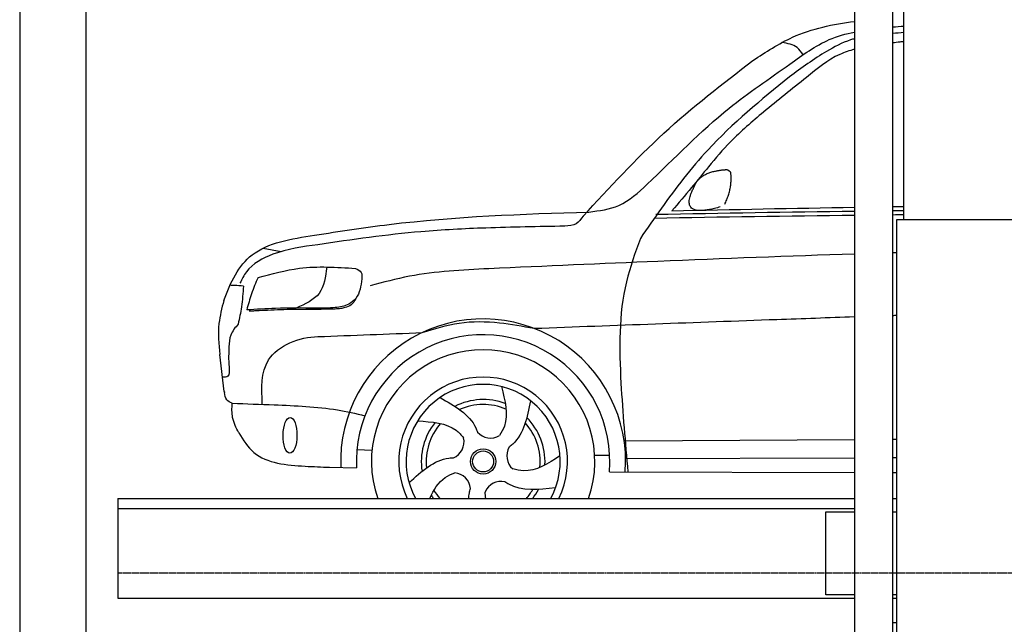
# Model space of a CAD drawing. Header units: millimetres. Extents: x -328 to 6332, y -257 to 9848.
# Tile 4 of 7: x 0 to 2964, y 5611 to 7431. Entities that reach past the tile are written whole.
import ezdxf

# ---------------------------------------------------------------- set-up
doc = ezdxf.new("R2010")
doc.units = ezdxf.units.MM
doc.linetypes.add('GEN3', pattern=[6.25, 5, -1.25])
doc.layers.add('3', color=6, linetype='GEN3')
doc.layers.add('car', color=10, linetype='Continuous')

msp = doc.modelspace()

# ---------------------------------------------------------------- linework, layer by layer
for p, q in [((2513.5, 7750), (2513.5, 3990)), ((2628.5, 3990), (2628.5, 7750)), ((2641, 265), (2641, 6830)), ((2641, 6830), (3003.019, 6830)), ((295, 5990), (2513.5, 5990)), ((295, 5990), (295, 5690)), ((2628.5, 5990), (2641, 5990)), ((295, 5690), (2513.5, 5690)), ((2628.5, 5690), (2641, 5690))]:
    msp.add_line(p, q)
for points in [[(5600, 3950), (5600, 6150), (5600, 9550), (0, 9550), (0, 0), (5600, 0), (5600, 3750), (5698.53, 3750), (5718.661, 3797.939), (5691.114, 3865.733), (5726.078, 3899.63), (5711.245, 3950), (5400, 3950), (5400, 200), (4950, 192.931), (4950, 91.608), (4850, 91.608), (4850, 176.952), (200, 250), (200, 9350), (5400, 9350), (5400, 3950)], [(2662, 6830), (2662, 8170)], [(295, 5960), (2136, 5960), (2513.5, 5960)], [(2513.5, 5700), (2427.5, 5700), (2427.5, 5950), (2513.5, 5950)], [(2628.5, 5950), (2641, 5950)], [(2641, 5700), (2628.5, 5700)]]:
    msp.add_lwpolyline(points)
at = {"layer": '3'}
msp.add_line((5360, 5765), (295, 5765), dxfattribs=at)
at = {"layer": 'car'}
for p, q in [((732.954, 6743.418), (787.569, 6733.347)), ((616.057, 6312.147), (602.6, 6423.27)), ((1823.007, 6163.299), (2513.5, 6167.492)), ((2628.5, 6168.19), (2641, 6168.266)), ((1015.621, 6137.897), (1060.619, 6135.045)), ((1731.194, 6120.514), (1776.381, 6120.158)), ((1824.262, 6109.841), (2513.5, 6112.724)), ((2628.5, 6113.205), (2641, 6113.257)), ((932.673, 6084.037), (1014.376, 6081.897)), ((1775.538, 6069.934), (2513.5, 6068.563)), ((2628.5, 6068.349), (2641, 6068.326))]:
    msp.add_line(p, q, dxfattribs=at)
for radius in [38.176, 31.574]:
    msp.add_circle((1395.358, 6101.435), radius, dxfattribs=at)
for centre, radius, start, end in [((1395.335, 6101.415), 429.01, 355.780009, 182.289238), ((1395.358, 6101.435), 381.483, 355.263349, 182.935723), ((1395.335, 6101.415), 336.401, 340.658654, 199.341346), ((1395.335, 6101.415), 254.002, 333.983098, 206.016902), ((1395.358, 6101.435), 231.908, 331.280889, 208.719111), ((1395.358, 6101.435), 186.234, 69.035257, 117.173023), ((1395.358, 6101.435), 171.516, 66.362189, 114.507913), ((1395.358, 6101.435), 186.234, 357.023221, 45.168336), ((1395.358, 6101.435), 186.234, 141.034583, 189.163129), ((1395.358, 6101.435), 171.516, 138.362455, 186.497673), ((1395.358, 6101.435), 171.516, 354.348982, 42.502177), ((1285.508, 6160.315), 52.287, 293.444102, 13.202914), ((1417.41, 6224.103), 52.287, 221.444102, 301.202914), ((1518.837, 6118.369), 52.287, 149.444102, 229.202914), ((1305.415, 6015.157), 52.287, 5.444102, 85.202914), ((1449.62, 5989.233), 52.287, 77.444102, 157.202914), ((1395.358, 6101.435), 186.234, 213.022132, 216.752748), ((1395.358, 6101.435), 171.516, 210.349416, 220.519434), ((1395.358, 6101.435), 171.516, 319.480566, 330.488389), ((1395.358, 6101.435), 186.234, 323.247252, 333.155543)]:
    msp.add_arc(centre, radius, start, end, dxfattribs=at)
msp.add_ellipse((813.972, 6180.043), major_axis=(-0.641, -53.813), ratio=0.38902036, dxfattribs=at)
for points, knots in [([(2207.639, 7308.082), (2246.505, 7333.667), (2339.551, 7394.921), (2448.741, 7417.449), (2513.5, 7425.505)], [0, 0, 0, 0, 138.41697709, 331.3807124, 331.3807124, 331.3807124, 331.3807124]), ([(1713.995, 6852.002), (1745.146, 6855.999), (1812.206, 6864.603), (1948.512, 6988.798), (2100.84, 7148.869), (2295.574, 7278.925), (2417.253, 7368.984), (2487.26, 7388.446), (2513.5, 7393.743)], [0, 0, 0, 0, 92.08849592, 198.24443089, 535.20582963, 761.03899028, 900.74661511, 980.891109, 980.891109, 980.891109, 980.891109]), ([(2358.544, 7325.303), (2353.134, 7333.244), (2338.38, 7354.898), (2311.81, 7359.309), (2294.984, 7362.102)], [0, 0, 0, 0, 27.92888227, 76.15753306, 76.15753306, 76.15753306, 76.15753306]), ([(2513.5, 7373.516), (2509.442, 7372.362), (2480.05, 7363.373), (2411.962, 7328.087), (2354.134, 7285.851), (2317.767, 7259.29)], [48.35429956, 48.35429956, 48.35429956, 48.35429956, 61.0355639, 140.79488259, 275.95271237, 275.95271237, 275.95271237, 275.95271237]), ([(2662, 7364.874), (2658.076, 7364.45), (2646.905, 7363.217), (2635.741, 7361.907), (2628.5, 7361.031)], [622.44242278, 622.44242278, 622.44242278, 622.44242278, 634.28514981, 656.16858744, 656.16858744, 656.16858744, 656.16858744]), ([(2513.5, 7341.646), (2498.3, 7337.477), (2444.889, 7320.058), (2356.88, 7247.26), (2282.566, 7187.403), (2239.741, 7152.909)], [39.49210983, 39.49210983, 39.49210983, 39.49210983, 86.59778703, 208.5614687, 374.43334519, 374.43334519, 374.43334519, 374.43334519]), ([(1696.553, 6839.583), (1775.301, 6925.312), (1932.224, 7096.146), (2116.058, 7237.609), (2207.639, 7308.082)], [0, 0, 0, 0, 348.50436813, 694.46905704, 694.46905704, 694.46905704, 694.46905704]), ([(2317.767, 7259.29), (2232.05, 7189.209), (2088.4, 7071.762), (1952.693, 6894.887), (1889.609, 6802.971), (1868.678, 6772.476)], [0, 0, 0, 0, 330.81645049, 554.40632269, 665.4211075, 665.4211075, 665.4211075, 665.4211075]), ([(2239.741, 7152.909), (2205.369, 7124.04), (2145.522, 7073.773), (2077.756, 6993.058), (2020.647, 6922.73), (1983.488, 6878.904), (1963.889, 6855.787)], [0, 0, 0, 0, 134.35401826, 233.93256067, 315.37450811, 406.28199849, 406.28199849, 406.28199849, 406.28199849]), ([(887.236, 6782.278), (962.237, 6793.89), (1235.884, 6836.259), (1512.821, 6846.179), (1713.995, 6852.002)], [0, 0, 0, 0, 227.56872273, 830.29911986, 830.29911986, 830.29911986, 830.29911986]), ([(1696.553, 6839.583), (1690.305, 6830.821), (1676.874, 6811.987), (1653.614, 6810.218), (1641.175, 6809.271)], [0, 0, 0, 0, 30.75761549, 66.11672385, 66.11672385, 66.11672385, 66.11672385]), ([(1641.175, 6809.271), (1561.853, 6807.971), (1417.416, 6805.602), (1168.611, 6793.148), (1000.659, 6768.782), (897.205, 6753.774)], [0, 0, 0, 0, 238.01556967, 433.3964532, 746.78467412, 746.78467412, 746.78467412, 746.78467412]), ([(614.448, 6585.578), (634.57, 6641.193), (688.47, 6750.916), (817.333, 6771.248), (887.236, 6782.278)], [67.56155118, 67.56155118, 67.56155118, 67.56155118, 233.57365763, 430.39952104, 430.39952104, 430.39952104, 430.39952104]), ([(1868.678, 6772.476), (1853.019, 6729.492), (1802.32, 6590.327), (1806.213, 6348.349), (1823.3, 6158.522), (1831.283, 6069.83)], [0, 0, 0, 0, 136.63343509, 442.37219192, 710.48764254, 710.48764254, 710.48764254, 710.48764254]), ([(897.205, 6753.774), (851.808, 6747.637), (774.918, 6737.243), (689.311, 6690.331), (669.113, 6649.661), (663.262, 6637.879)], [0, 0, 0, 0, 137.99625969, 233.72889665, 272.77112521, 272.77112521, 272.77112521, 272.77112521]), ([(2513.5, 6725.436), (2316.096, 6719.181), (1949.115, 6705.42), (1582.346, 6688.997), (1412.829, 6681.406)], [2251.53997275, 2251.53997275, 2251.53997275, 2251.53997275, 2843.91279572, 3352.99308372, 3352.99308372, 3352.99308372, 3352.99308372]), ([(717.592, 6654.545), (759.003, 6666.028), (854.782, 6692.587), (954.208, 6685.981), (1010.646, 6682.232)], [0, 0, 0, 0, 128.06845063, 296.20918746, 296.20918746, 296.20918746, 296.20918746]), ([(924.32, 6686.553), (920.662, 6657.195), (913.348, 6598.502), (859.088, 6574.972), (831.969, 6563.211)], [0, 0, 0, 0, 82.4694888, 164.8710287, 164.8710287, 164.8710287, 164.8710287]), ([(1010.646, 6682.232), (1017.908, 6679.089), (1031.758, 6673.096), (1030.586, 6658.216), (1030.029, 6651.139)], [0, 0, 0, 0, 21.2763028, 40.57534917, 40.57534917, 40.57534917, 40.57534917]), ([(1412.829, 6681.406), (1332.503, 6677.415), (1211.35, 6671.396), (1094.318, 6640.591), (1054.88, 6630.21)], [0, 0, 0, 0, 240.25843037, 362.37059002, 362.37059002, 362.37059002, 362.37059002]), ([(717.592, 6654.545), (710.699, 6638.584), (697.051, 6606.984), (688.09, 6573.75), (683.654, 6557.303)], [0, 0, 0, 0, 52.08157366, 103.11322652, 103.11322652, 103.11322652, 103.11322652]), ([(1030.029, 6651.139), (1027.303, 6629.595), (1023.372, 6598.542), (987.399, 6569.944), (944.637, 6562.434), (911.393, 6562.809), (892.269, 6563.024)], [0, 0, 0, 0, 61.68814119, 88.91579557, 131.37711416, 188.88844648, 188.88844648, 188.88844648, 188.88844648]), ([(673.791, 6629.21), (664.699, 6629.965), (651.119, 6631.092), (637.499, 6631.369), (632.998, 6631.461)], [0, 0, 0, 0, 27.36149803, 40.86311003, 40.86311003, 40.86311003, 40.86311003]), ([(673.791, 6629.21), (672.206, 6608.256), (669.296, 6569.799), (661.458, 6532.048), (657.891, 6514.867)], [0, 0, 0, 0, 62.96215512, 115.55009481, 115.55009481, 115.55009481, 115.55009481]), ([(614.448, 6585.578), (608.548, 6562.664), (594.818, 6509.341), (599.012, 6454.589), (602.6, 6423.27)], [0, 0, 0, 0, 70.48912361, 164.03838534, 164.03838534, 164.03838534, 164.03838534]), ([(1011.985, 6592.091), (1008.066, 6584.599), (1000.909, 6570.919), (981.654, 6564.71), (965.428, 6561.045), (950.307, 6560.17), (939.63, 6559.653), (934.667, 6559.412)], [0, 0, 0, 0, 24.29980573, 44.3743889, 57.43354771, 74.61313086, 89.53793221, 89.53793221, 89.53793221, 89.53793221]), ([(892.269, 6563.024), (851.648, 6563.289), (782.036, 6563.743), (712.581, 6559.197), (683.654, 6557.303)], [0, 0, 0, 0, 121.81112777, 208.75100437, 208.75100437, 208.75100437, 208.75100437]), ([(712.112, 6554.598), (708.55, 6554.379), (701.449, 6553.943), (694.35, 6553.463), (690.812, 6553.224)], [0, 0, 0, 0, 10.70534834, 21.34402657, 21.34402657, 21.34402657, 21.34402657]), ([(934.667, 6559.412), (910.444, 6559.163), (860.833, 6558.653), (797.911, 6558.611), (747.978, 6556.184), (723.407, 6555.097), (712.112, 6554.598)], [0, 0, 0, 0, 72.67602755, 148.84700864, 188.71360202, 222.63388792, 222.63388792, 222.63388792, 222.63388792]), ([(1211.821, 6489.192), (1248.471, 6500.672), (1324.064, 6524.35), (1439.837, 6522.733), (1514.243, 6508.602), (1548.785, 6502.042)], [0, 0, 0, 0, 114.62558834, 236.41976632, 341.95427549, 341.95427549, 341.95427549, 341.95427549]), ([(1548.785, 6502.042), (1792.211, 6511.258), (2113.762, 6523.202), (2435.373, 6534.505), (2513.5, 6537.17)], [651.35668661, 651.35668661, 651.35668661, 651.35668661, 1382.16885132, 1616.65446146, 1616.65446146, 1616.65446146, 1616.65446146]), ([(657.891, 6514.867), (648.988, 6504.459), (631.962, 6484.556), (630.627, 6458.482), (629.99, 6446.043)], [0, 0, 0, 0, 39.82087525, 76.14986244, 76.14986244, 76.14986244, 76.14986244]), ([(730.527, 6273.253), (728.31, 6321.866), (723.387, 6429.802), (843.079, 6477.182), (897.932, 6477.124)], [0, 0, 0, 0, 134.84645718, 299.40555354, 299.40555354, 299.40555354, 299.40555354]), ([(629.99, 6446.043), (629.194, 6427.687), (628.03, 6400.851), (633.518, 6355.495), (616.876, 6355.161), (610.863, 6355.041)], [0, 0, 0, 0, 60.51544878, 88.47231978, 104.28933172, 104.28933172, 104.28933172, 104.28933172]), ([(1450.652, 6326.654), (1461.083, 6284.914), (1474.433, 6231.486), (1450.766, 6188.48), (1444.498, 6179.38)], [0, 0, 0, 0, 119.17913262, 152.5469721, 152.5469721, 152.5469721, 152.5469721]), ([(639.809, 6276.78), (633.565, 6279.483), (619.708, 6285.481), (617.656, 6300.685), (616.529, 6309.038)], [0, 0, 0, 0, 19.14031751, 42.47800857, 42.47800857, 42.47800857, 42.47800857]), ([(1265.725, 6293.759), (1309.919, 6268.557), (1358.67, 6240.756), (1376.735, 6193.995), (1378.215, 6189.495)], [0, 0, 0, 0, 140.86220674, 155.38829952, 155.38829952, 155.38829952, 155.38829952]), ([(659.497, 6187.581), (651.869, 6202.531), (637.528, 6230.64), (639.081, 6262.068), (639.809, 6276.78)], [0, 0, 0, 0, 49.34422954, 92.77244698, 92.77244698, 92.77244698, 92.77244698]), ([(639.809, 6276.78), (682.023, 6275.141), (787.673, 6271.04), (922.387, 6265.701), (1011.987, 6245.683), (1039.495, 6238.977)], [0, 0, 0, 0, 126.8428352, 317.45382949, 402.28922187, 402.28922187, 402.28922187, 402.28922187]), ([(1538.214, 6284.119), (1527.902, 6234.3), (1516.522, 6179.324), (1477.609, 6147.69), (1473.77, 6144.882)], [0, 0, 0, 0, 140.86220674, 155.44426107, 155.44426107, 155.44426107, 155.44426107]), ([(1198.213, 6223.627), (1241.134, 6220.648), (1296.101, 6216.834), (1329.695, 6181), (1336.426, 6172.201)], [0, 0, 0, 0, 119.17913262, 152.62743133, 152.62743133, 152.62743133, 152.62743133]), ([(659.497, 6187.581), (673.199, 6165.9), (716.214, 6097.839), (832.156, 6087.719), (908.563, 6084.92), (932.673, 6084.037)], [0, 0, 0, 0, 74.55964268, 234.06366979, 307.6001056, 307.6001056, 307.6001056, 307.6001056]), ([(1172.353, 6037.586), (1209.978, 6071.829), (1251.498, 6109.616), (1301.573, 6112.336), (1306.328, 6112.351)], [0, 0, 0, 0, 140.86220674, 155.44246075, 155.44246075, 155.44246075, 155.44246075]), ([(1626.645, 6118.408), (1590.796, 6094.872), (1545.301, 6065.003), (1495.279, 6076.375), (1484.673, 6078.786)], [0, 0, 0, 0, 119.17913262, 151.24849964, 151.24849964, 151.24849964, 151.24849964]), ([(1234.394, 5990), (1246.293, 6015.609), (1266.189, 6048.002), (1299.355, 6063.578), (1309.799, 6067.26)], [38.75817614, 38.75817614, 38.75817614, 38.75817614, 119.17913262, 152.61663369, 152.61663369, 152.61663369, 152.61663369]), ([(1351.975, 5990), (1352.192, 5995.531), (1353.322, 6005.659), (1355.989, 6015.672), (1357.456, 6020.227)], [123.41676467, 123.41676467, 123.41676467, 123.41676467, 140.86220674, 155.53165377, 155.53165377, 155.53165377, 155.53165377]), ([(1613.249, 6021.987), (1562.682, 6016.4), (1506.849, 6010.231), (1464.722, 6037.499), (1460.843, 6040.301)], [0, 0, 0, 0, 140.86220674, 155.53261951, 155.53261951, 155.53261951, 155.53261951])]:
    msp.add_open_spline(points, degree=3, knots=knots, dxfattribs=at)
for points, degree in [([(2628.5, 7409.007), (2639.667, 7409.848), (2650.833, 7410.688), (2662, 7411.524)], 3), ([(2662, 7391.852), (2650.833, 7391.036), (2639.666, 7390.216), (2628.5, 7389.395)], 3), ([(2031.566, 6929.598), (2044.822, 6963.655), (2090.392, 6974.477)], 2), ([(2090.392, 6974.477), (2119.051, 6980.503), (2131.953, 6979.393)], 2), ([(2122.586, 6875.229), (2147.504, 6926.352), (2140.498, 6973.285)], 2), ([(2131.953, 6979.393), (2138.053, 6973.378), (2140.498, 6973.285)], 2), ([(2109.136, 6867.429), (1977.44, 6828.146), (2031.566, 6929.598)], 2), ([(1914.938, 6845.234), (2114.458, 6848.85), (2313.979, 6852.467), (2513.5, 6854.98)], 3), ([(1963.889, 6855.787), (2147.09, 6859.628), (2330.292, 6863.468), (2513.5, 6866.643)], 3), ([(2628.5, 6868.542), (2639.667, 6868.717), (2650.833, 6868.889), (2662, 6869.057)], 3), ([(2628.5, 6856.299), (2639.667, 6856.414), (2650.833, 6856.524), (2662, 6856.631)], 3), ([(1911.166, 6834.028), (2111.941, 6837.346), (2312.716, 6840.664), (2513.5, 6842.919)], 3), ([(2628.5, 6844.087), (2639.667, 6844.187), (2650.833, 6844.284), (2662, 6844.377)], 3), ([(2641, 6729.314), (2636.833, 6729.193), (2632.667, 6729.071), (2628.5, 6728.948)], 3), ([(2628.5, 6541.029), (2632.667, 6541.166), (2636.833, 6541.303), (2641, 6541.44)], 3), ([(897.932, 6477.124), (1002.561, 6481.152), (1107.19, 6485.18), (1211.821, 6489.192)], 3), ([(616.057, 6312.147), (616.214, 6311.111), (616.372, 6310.074), (616.529, 6309.038)], 3), ([(1083.617, 6227.897), (1083.626, 6227.895), (1083.635, 6227.893), (1083.644, 6227.891)], 3), ([(1403.578, 5990), (1402.607, 5996.384), (1402.012, 6002.938), (1401.417, 6009.492)], 3), ([(2628.5, 5616.534), (2632.669, 5616.827), (2636.835, 5617.113), (2641, 5617.393)], 3)]:
    msp.add_open_spline(points, degree=degree, dxfattribs=at)

doc.saveas('drawing.dxf')
